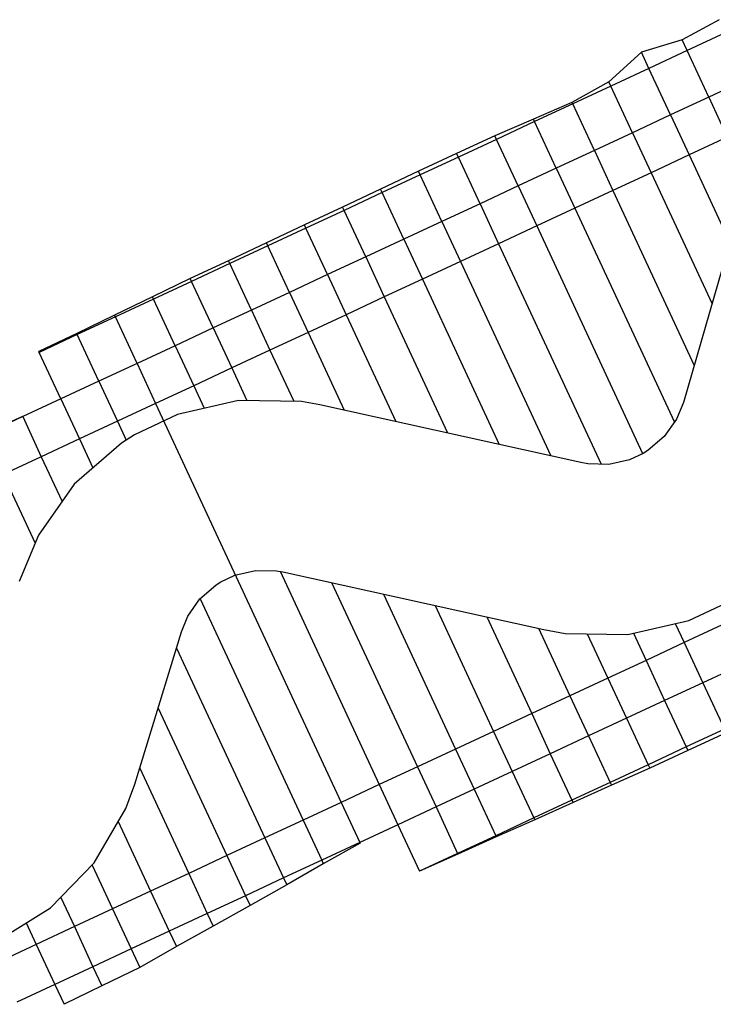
# Model space of a CAD drawing. Header units: metres. Extents: x 1075205 to 1080173, y 1572534 to 1573545.
# Tile 15 of 16: x 1079552 to 1079882, y 1572945 to 1573413. Entities that reach past the tile are written whole.
import ezdxf

# ---------------------------------------------------------------- set-up
doc = ezdxf.new("R2010")
doc.units = ezdxf.units.M
doc.header["$MEASUREMENT"] = 0
doc.layers.add('DaylightGeneral', color=161, linetype='Continuous')
doc.layers.add('Secc_valle', color=7, linetype='Continuous')

msp = doc.modelspace()

# ---------------------------------------------------------------- linework, layer by layer
for points in [[(1079886.39, 1573294.97), (1079867.83, 1573230.81), (1079864.53, 1573222.92), (1079858.68, 1573214.7), (1079851.05, 1573208.14), (1079848.92, 1573206.82), (1079842.08, 1573203.63), (1079832.31, 1573201.43), (1079822.33, 1573201.66), (1079818.96, 1573202.31), (1079694.77, 1573229.78), (1079685.99, 1573231.34), (1079656.08, 1573231.86), (1079626.99, 1573225.11), (1079606.66, 1573215.49), (1079600.44, 1573211.55), (1079577.97, 1573192.03), (1079560.87, 1573167.72), (1079551.68, 1573145.67)], [(1079541.23, 1572974.83), (1079566.62, 1572990.52), (1079587.48, 1573011.93), (1079602.52, 1573037.81), (1079606.77, 1573049.34), (1079629.01, 1573121.73), (1079632.03, 1573129.19), (1079637.74, 1573137.43), (1079645.31, 1573144.05), (1079647.41, 1573145.39), (1079654.27, 1573148.66), (1079664.11, 1573150.97), (1079674.24, 1573150.84), (1079677.21, 1573150.34), (1079801.42, 1573122.91), (1079811.48, 1573121.08), (1079841.25, 1573120.55), (1079870.33, 1573127.2), (1079890.66, 1573136.72)]]:
    msp.add_lwpolyline(points)
at = {"layer": 'DaylightGeneral', "color": 161}
for p, q in [((1079884.71, 1573412.83, 71), (1079867.13, 1573403.19, 70)), ((1079887.63, 1573406.55, 73.31), (1079869.5, 1573398.11, 72.8)), ((1079887.63, 1573406.55, 73.31), (1079869.5, 1573398.11, 72.8)), ((1079867.13, 1573403.19, 70), (1079847.77, 1573397.4, 70.43)), ((1079869.5, 1573398.11, 72.8), (1079867.13, 1573403.19, 70)), ((1079869.5, 1573398.11, 72.8), (1079867.13, 1573403.19, 70)), ((1079851.37, 1573389.67, 73.27), (1079847.77, 1573397.4, 70.43)), ((1079869.5, 1573398.11, 72.8), (1079851.37, 1573389.67, 73.27)), ((1079869.5, 1573398.11, 72.8), (1079851.37, 1573389.67, 73.27)), ((1079879.79, 1573375.99, 73.29), (1079869.5, 1573398.11, 72.8)), ((1079879.79, 1573375.99, 73.29), (1079869.5, 1573398.11, 72.8)), ((1079861.66, 1573367.55, 73.27), (1079851.37, 1573389.67, 73.27)), ((1079897.93, 1573384.43, 73.31), (1079879.79, 1573375.99, 73.29)), ((1079879.79, 1573375.99, 73.29), (1079861.66, 1573367.55, 73.27))]:
    msp.add_line(p, q, dxfattribs=at)
at = {"layer": 'DaylightGeneral', "color": 161, "extrusion": (-0.134423, 0.286237, 0.948683)}
for p, q in [((1079847.77, 1573397.4, 70.43), (1079832.25, 1573383.34, 72.47)), ((1079851.37, 1573389.67, 73.27), (1079847.77, 1573397.4, 70.43)), ((1079851.37, 1573389.67, 73.27), (1079833.23, 1573381.23, 73.24)), ((1079832.25, 1573383.34, 72.47), (1079814.76, 1573373.52, 72.96)), ((1079833.23, 1573381.23, 73.24), (1079832.25, 1573383.34, 72.47)), ((1079833.23, 1573381.23, 73.24), (1079832.25, 1573383.34, 72.47)), ((1079833.23, 1573381.23, 73.24), (1079815.1, 1573372.8, 73.22)), ((1079814.76, 1573373.52, 72.96), (1079796.41, 1573365.56, 72.76)), ((1079815.1, 1573372.8, 73.22), (1079796.97, 1573364.36, 73.2)), ((1079815.1, 1573372.8, 73.22), (1079814.76, 1573373.52, 72.96)), ((1079815.1, 1573372.8, 73.22), (1079814.76, 1573373.52, 72.96)), ((1079796.41, 1573365.56, 72.76), (1079778.05, 1573357.6, 72.56)), ((1079796.97, 1573364.36, 73.2), (1079778.84, 1573355.92, 73.17)), ((1079796.97, 1573364.36, 73.2), (1079796.41, 1573365.56, 72.76)), ((1079796.97, 1573364.36, 73.2), (1079796.41, 1573365.56, 72.76)), ((1079778.05, 1573357.6, 72.56), (1079759.88, 1573349.25, 72.5)), ((1079778.84, 1573355.92, 73.17), (1079760.7, 1573347.48, 73.15)), ((1079778.84, 1573355.92, 73.17), (1079778.05, 1573357.6, 72.56)), ((1079778.84, 1573355.92, 73.17), (1079778.05, 1573357.6, 72.56)), ((1079759.88, 1573349.25, 72.5), (1079741.78, 1573340.75, 72.5)), ((1079760.7, 1573347.48, 73.15), (1079742.57, 1573339.04, 73.13)), ((1079760.7, 1573347.48, 73.15), (1079759.88, 1573349.25, 72.5)), ((1079760.7, 1573347.48, 73.15), (1079759.88, 1573349.25, 72.5)), ((1079741.78, 1573340.75, 72.5), (1079723.67, 1573332.25, 72.5)), ((1079742.57, 1573339.04, 73.13), (1079724.44, 1573330.6, 73.1)), ((1079742.57, 1573339.04, 73.13), (1079741.78, 1573340.75, 72.5)), ((1079742.57, 1573339.04, 73.13), (1079741.78, 1573340.75, 72.5)), ((1079723.67, 1573332.25, 72.5), (1079705.57, 1573323.75, 72.5)), ((1079724.44, 1573330.6, 73.1), (1079723.67, 1573332.25, 72.5)), ((1079724.44, 1573330.6, 73.1), (1079723.67, 1573332.25, 72.5)), ((1079724.44, 1573330.6, 73.1), (1079706.31, 1573322.17, 73.08)), ((1079705.57, 1573323.75, 72.5), (1079687.47, 1573315.24, 72.5)), ((1079706.31, 1573322.17, 73.08), (1079705.57, 1573323.75, 72.5)), ((1079706.31, 1573322.17, 73.08), (1079705.57, 1573323.75, 72.5)), ((1079706.31, 1573322.17, 73.08), (1079688.17, 1573313.73, 73.06)), ((1079687.47, 1573315.24, 72.5), (1079669.36, 1573306.74, 72.5)), ((1079688.17, 1573313.73, 73.06), (1079670.04, 1573305.29, 73.03)), ((1079688.17, 1573313.73, 73.06), (1079687.47, 1573315.24, 72.5)), ((1079688.17, 1573313.73, 73.06), (1079687.47, 1573315.24, 72.5)), ((1079669.36, 1573306.74, 72.5), (1079651.26, 1573298.24, 72.5)), ((1079670.04, 1573305.29, 73.03), (1079651.91, 1573296.85, 73.01)), ((1079670.04, 1573305.29, 73.03), (1079669.36, 1573306.74, 72.5)), ((1079670.04, 1573305.29, 73.03), (1079669.36, 1573306.74, 72.5)), ((1079651.26, 1573298.24, 72.5), (1079633.15, 1573289.75, 72.5)), ((1079651.91, 1573296.85, 73.01), (1079633.77, 1573288.41, 72.99)), ((1079651.91, 1573296.85, 73.01), (1079651.26, 1573298.24, 72.5)), ((1079651.91, 1573296.85, 73.01), (1079651.26, 1573298.24, 72.5)), ((1079633.15, 1573289.75, 72.5), (1079615.14, 1573281.05, 72.57)), ((1079633.77, 1573288.41, 72.99), (1079633.15, 1573289.75, 72.5)), ((1079633.77, 1573288.41, 72.99), (1079633.15, 1573289.75, 72.5)), ((1079633.77, 1573288.41, 72.99), (1079615.64, 1573279.97, 72.96)), ((1079615.14, 1573281.05, 72.57), (1079597.13, 1573272.34, 72.65)), ((1079615.64, 1573279.97, 72.96), (1079615.14, 1573281.05, 72.57)), ((1079615.64, 1573279.97, 72.96), (1079615.14, 1573281.05, 72.57)), ((1079615.64, 1573279.97, 72.96), (1079597.51, 1573271.53, 72.94)), ((1079597.13, 1573272.34, 72.65), (1079579.1, 1573263.7, 72.7)), ((1079597.51, 1573271.53, 72.94), (1079579.38, 1573263.1, 72.92)), ((1079597.51, 1573271.53, 72.94), (1079597.13, 1573272.34, 72.65)), ((1079597.51, 1573271.53, 72.94), (1079597.13, 1573272.34, 72.65)), ((1079579.1, 1573263.7, 72.7), (1079561.03, 1573255.13, 72.72)), ((1079579.38, 1573263.1, 72.92), (1079561.24, 1573254.66, 72.9)), ((1079579.38, 1573263.1, 72.92), (1079579.1, 1573263.7, 72.7)), ((1079579.38, 1573263.1, 72.92), (1079579.1, 1573263.7, 72.7)), ((1079561.24, 1573254.66, 72.9), (1079561.03, 1573255.13, 72.72))]:
    msp.add_line(p, q, dxfattribs=at)
at = {"layer": 'DaylightGeneral', "color": 161, "extrusion": (-0.001055, -0.000490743, 0.999999)}
for p, q in [((1079851.37, 1573389.67, 73.27), (1079833.23, 1573381.23, 73.24)), ((1079861.66, 1573367.55, 73.27), (1079851.37, 1573389.67, 73.27)), ((1079833.23, 1573381.23, 73.24), (1079815.1, 1573372.8, 73.22)), ((1079843.53, 1573359.11, 73.24), (1079833.23, 1573381.23, 73.24)), ((1079843.53, 1573359.11, 73.24), (1079833.23, 1573381.23, 73.24)), ((1079815.1, 1573372.8, 73.22), (1079796.97, 1573364.36, 73.2)), ((1079825.4, 1573350.67, 73.22), (1079815.1, 1573372.8, 73.22)), ((1079825.4, 1573350.67, 73.22), (1079815.1, 1573372.8, 73.22)), ((1079796.97, 1573364.36, 73.2), (1079778.84, 1573355.92, 73.17)), ((1079807.26, 1573342.24, 73.2), (1079796.97, 1573364.36, 73.2)), ((1079807.26, 1573342.24, 73.2), (1079796.97, 1573364.36, 73.2)), ((1079861.66, 1573367.55, 73.27), (1079843.53, 1573359.11, 73.24)), ((1079778.84, 1573355.92, 73.17), (1079760.7, 1573347.48, 73.15)), ((1079789.13, 1573333.8, 73.17), (1079778.84, 1573355.92, 73.17)), ((1079789.13, 1573333.8, 73.17), (1079778.84, 1573355.92, 73.17)), ((1079843.53, 1573359.11, 73.24), (1079825.4, 1573350.67, 73.22)), ((1079825.4, 1573350.67, 73.22), (1079807.26, 1573342.24, 73.2)), ((1079760.7, 1573347.48, 73.15), (1079742.57, 1573339.04, 73.13)), ((1079771, 1573325.36, 73.15), (1079760.7, 1573347.48, 73.15)), ((1079771, 1573325.36, 73.15), (1079760.7, 1573347.48, 73.15)), ((1079807.26, 1573342.24, 73.2), (1079789.13, 1573333.8, 73.17)), ((1079742.57, 1573339.04, 73.13), (1079724.44, 1573330.6, 73.1)), ((1079752.87, 1573316.92, 73.13), (1079742.57, 1573339.04, 73.13)), ((1079752.87, 1573316.92, 73.13), (1079742.57, 1573339.04, 73.13)), ((1079789.13, 1573333.8, 73.17), (1079771, 1573325.36, 73.15)), ((1079724.44, 1573330.6, 73.1), (1079706.31, 1573322.17, 73.08)), ((1079734.73, 1573308.48, 73.1), (1079724.44, 1573330.6, 73.1)), ((1079734.73, 1573308.48, 73.1), (1079724.44, 1573330.6, 73.1)), ((1079771, 1573325.36, 73.15), (1079752.87, 1573316.92, 73.13)), ((1079706.31, 1573322.17, 73.08), (1079688.17, 1573313.73, 73.06)), ((1079716.6, 1573300.04, 73.08), (1079706.31, 1573322.17, 73.08)), ((1079716.6, 1573300.04, 73.08), (1079706.31, 1573322.17, 73.08)), ((1079688.17, 1573313.73, 73.06), (1079670.04, 1573305.29, 73.03)), ((1079698.47, 1573291.61, 73.06), (1079688.17, 1573313.73, 73.06)), ((1079698.47, 1573291.61, 73.06), (1079688.17, 1573313.73, 73.06)), ((1079752.87, 1573316.92, 73.13), (1079734.73, 1573308.48, 73.1)), ((1079734.73, 1573308.48, 73.1), (1079716.6, 1573300.04, 73.08)), ((1079670.04, 1573305.29, 73.03), (1079651.91, 1573296.85, 73.01)), ((1079680.33, 1573283.17, 73.03), (1079670.04, 1573305.29, 73.03)), ((1079680.33, 1573283.17, 73.03), (1079670.04, 1573305.29, 73.03)), ((1079716.6, 1573300.04, 73.08), (1079698.47, 1573291.61, 73.06)), ((1079651.91, 1573296.85, 73.01), (1079633.77, 1573288.41, 72.99)), ((1079662.2, 1573274.73, 73.01), (1079651.91, 1573296.85, 73.01)), ((1079662.2, 1573274.73, 73.01), (1079651.91, 1573296.85, 73.01)), ((1079698.47, 1573291.61, 73.06), (1079680.33, 1573283.17, 73.03)), ((1079633.77, 1573288.41, 72.99), (1079615.64, 1573279.97, 72.96)), ((1079644.07, 1573266.29, 72.99), (1079633.77, 1573288.41, 72.99)), ((1079644.07, 1573266.29, 72.99), (1079633.77, 1573288.41, 72.99)), ((1079680.33, 1573283.17, 73.03), (1079662.2, 1573274.73, 73.01)), ((1079615.64, 1573279.97, 72.96), (1079597.51, 1573271.53, 72.94)), ((1079625.94, 1573257.85, 72.96), (1079615.64, 1573279.97, 72.96)), ((1079625.94, 1573257.85, 72.96), (1079615.64, 1573279.97, 72.96)), ((1079597.51, 1573271.53, 72.94), (1079579.38, 1573263.1, 72.92)), ((1079607.8, 1573249.41, 72.94), (1079597.51, 1573271.53, 72.94)), ((1079607.8, 1573249.41, 72.94), (1079597.51, 1573271.53, 72.94)), ((1079662.2, 1573274.73, 73.01), (1079644.07, 1573266.29, 72.99)), ((1079644.07, 1573266.29, 72.99), (1079625.94, 1573257.85, 72.96)), ((1079579.38, 1573263.1, 72.92), (1079561.24, 1573254.66, 72.9)), ((1079589.67, 1573240.97, 72.92), (1079579.38, 1573263.1, 72.92)), ((1079589.67, 1573240.97, 72.92), (1079579.38, 1573263.1, 72.92)), ((1079625.94, 1573257.85, 72.96), (1079607.8, 1573249.41, 72.94)), ((1079571.54, 1573232.54, 72.9), (1079561.24, 1573254.66, 72.9)), ((1079607.8, 1573249.41, 72.94), (1079589.67, 1573240.97, 72.92)), ((1079589.67, 1573240.97, 72.92), (1079571.54, 1573232.54, 72.9))]:
    msp.add_line(p, q, dxfattribs=at)
at = {"layer": 'DaylightGeneral', "color": 161, "extrusion": (-0.029009, 0.065084, -0.997458)}
for p, q in [((1079553.37, 1573224.19, 72.88), (1079535.09, 1573216.06, 72.88)), ((1079553.41, 1573224.1, 72.87), (1079535.27, 1573215.66, 72.85)), ((1079553.41, 1573224.1, 72.87), (1079553.37, 1573224.19, 72.88))]:
    msp.add_line(p, q, dxfattribs=at)
at = {"layer": 'DaylightGeneral', "color": 161, "extrusion": (0.001055, 0.000490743, -0.999999)}
for p, q in [((1079895.12, 1573106.05, 73.17), (1079876.98, 1573097.61, 73.15)), ((1079876.98, 1573097.61, 73.15), (1079858.85, 1573089.17, 73.13)), ((1079876.98, 1573097.61, 73.15), (1079887.28, 1573075.49, 73.15)), ((1079876.98, 1573097.61, 73.15), (1079887.28, 1573075.49, 73.15)), ((1079858.85, 1573089.17, 73.13), (1079840.72, 1573080.74, 73.1)), ((1079858.85, 1573089.17, 73.13), (1079869.15, 1573067.05, 73.13)), ((1079858.85, 1573089.17, 73.13), (1079869.15, 1573067.05, 73.13)), ((1079840.72, 1573080.74, 73.1), (1079822.59, 1573072.3, 73.08)), ((1079840.72, 1573080.74, 73.1), (1079851.01, 1573058.61, 73.1)), ((1079840.72, 1573080.74, 73.1), (1079851.01, 1573058.61, 73.1)), ((1079887.28, 1573075.49, 73.15), (1079869.15, 1573067.05, 73.13)), ((1079822.59, 1573072.3, 73.08), (1079804.45, 1573063.86, 73.06)), ((1079822.59, 1573072.3, 73.08), (1079832.88, 1573050.18, 73.08)), ((1079822.59, 1573072.3, 73.08), (1079832.88, 1573050.18, 73.08)), ((1079869.15, 1573067.05, 73.13), (1079851.01, 1573058.61, 73.1)), ((1079804.45, 1573063.86, 73.06), (1079786.32, 1573055.42, 73.03)), ((1079804.45, 1573063.86, 73.06), (1079814.75, 1573041.74, 73.06)), ((1079804.45, 1573063.86, 73.06), (1079814.75, 1573041.74, 73.06)), ((1079786.32, 1573055.42, 73.03), (1079768.19, 1573046.98, 73.01)), ((1079786.32, 1573055.42, 73.03), (1079796.62, 1573033.3, 73.03)), ((1079786.32, 1573055.42, 73.03), (1079796.62, 1573033.3, 73.03)), ((1079851.01, 1573058.61, 73.1), (1079832.88, 1573050.18, 73.08)), ((1079768.19, 1573046.98, 73.01), (1079750.06, 1573038.54, 72.99)), ((1079768.19, 1573046.98, 73.01), (1079778.48, 1573024.86, 73.01)), ((1079768.19, 1573046.98, 73.01), (1079778.48, 1573024.86, 73.01)), ((1079832.88, 1573050.18, 73.08), (1079814.75, 1573041.74, 73.06)), ((1079814.75, 1573041.74, 73.06), (1079796.62, 1573033.3, 73.03)), ((1079750.06, 1573038.54, 72.99), (1079731.92, 1573030.11, 72.96)), ((1079750.06, 1573038.54, 72.99), (1079760.35, 1573016.42, 72.99)), ((1079750.06, 1573038.54, 72.99), (1079760.35, 1573016.42, 72.99)), ((1079796.62, 1573033.3, 73.03), (1079778.48, 1573024.86, 73.01)), ((1079731.92, 1573030.11, 72.96), (1079742.22, 1573007.98, 72.96)), ((1079778.48, 1573024.86, 73.01), (1079760.35, 1573016.42, 72.99)), ((1079760.35, 1573016.42, 72.99), (1079742.22, 1573007.98, 72.96))]:
    msp.add_line(p, q, dxfattribs=at)
at = {"layer": 'DaylightGeneral', "color": 161, "extrusion": (0.132422, -0.287168, 0.948683)}
for p, q in [((1079887.28, 1573075.49, 73.15), (1079869.15, 1573067.05, 73.13)), ((1079888.1, 1573073.72, 72.5), (1079869.94, 1573065.34, 72.5)), ((1079869.15, 1573067.05, 73.13), (1079851.01, 1573058.61, 73.1)), ((1079869.94, 1573065.34, 72.5), (1079851.75, 1573057.03, 72.52)), ((1079869.15, 1573067.05, 73.13), (1079869.94, 1573065.34, 72.5)), ((1079869.15, 1573067.05, 73.13), (1079869.94, 1573065.34, 72.5)), ((1079851.01, 1573058.61, 73.1), (1079832.88, 1573050.18, 73.08)), ((1079851.75, 1573057.03, 72.52), (1079833.49, 1573048.86, 72.6)), ((1079851.01, 1573058.61, 73.1), (1079851.75, 1573057.03, 72.52)), ((1079851.01, 1573058.61, 73.1), (1079851.75, 1573057.03, 72.52)), ((1079832.88, 1573050.18, 73.08), (1079814.75, 1573041.74, 73.06)), ((1079833.49, 1573048.86, 72.6), (1079815.25, 1573040.65, 72.66)), ((1079832.88, 1573050.18, 73.08), (1079833.49, 1573048.86, 72.6)), ((1079832.88, 1573050.18, 73.08), (1079833.49, 1573048.86, 72.6)), ((1079814.75, 1573041.74, 73.06), (1079796.62, 1573033.3, 73.03)), ((1079814.75, 1573041.74, 73.06), (1079815.25, 1573040.65, 72.66)), ((1079814.75, 1573041.74, 73.06), (1079815.25, 1573040.65, 72.66)), ((1079815.25, 1573040.65, 72.66), (1079797.02, 1573032.44, 72.72)), ((1079796.62, 1573033.3, 73.03), (1079778.48, 1573024.86, 73.01)), ((1079797.02, 1573032.44, 72.72), (1079778.75, 1573024.28, 72.8)), ((1079796.62, 1573033.3, 73.03), (1079797.02, 1573032.44, 72.72)), ((1079796.62, 1573033.3, 73.03), (1079797.02, 1573032.44, 72.72)), ((1079778.48, 1573024.86, 73.01), (1079760.35, 1573016.42, 72.99)), ((1079778.75, 1573024.28, 72.8), (1079760.49, 1573016.12, 72.88)), ((1079778.48, 1573024.86, 73.01), (1079778.75, 1573024.28, 72.8)), ((1079778.48, 1573024.86, 73.01), (1079778.75, 1573024.28, 72.8)), ((1079760.35, 1573016.42, 72.99), (1079742.22, 1573007.98, 72.96)), ((1079760.49, 1573016.12, 72.88), (1079742.23, 1573007.96, 72.96)), ((1079760.35, 1573016.42, 72.99), (1079760.49, 1573016.12, 72.88)), ((1079760.35, 1573016.42, 72.99), (1079760.49, 1573016.12, 72.88)), ((1079742.22, 1573007.98, 72.96), (1079742.23, 1573007.96, 72.96))]:
    msp.add_line(p, q, dxfattribs=at)
at = {"layer": 'DaylightGeneral', "color": 161, "extrusion": (-0.031112, 0.064105, 0.997458)}
for p, q in [((1079713.79, 1573021.67, 72.94), (1079695.66, 1573013.23, 72.92)), ((1079713.92, 1573021.39, 72.96), (1079696.43, 1573011.57, 73.05)), ((1079713.79, 1573021.67, 72.94), (1079713.92, 1573021.39, 72.96)), ((1079695.66, 1573013.23, 72.92), (1079677.53, 1573004.79, 72.9)), ((1079695.66, 1573013.23, 72.92), (1079696.43, 1573011.57, 73.05)), ((1079695.66, 1573013.23, 72.92), (1079696.43, 1573011.57, 73.05)), ((1079696.43, 1573011.57, 73.05), (1079679.04, 1573001.54, 73.15)), ((1079677.53, 1573004.79, 72.9), (1079659.39, 1572996.35, 72.87)), ((1079677.53, 1573004.79, 72.9), (1079679.04, 1573001.54, 73.15)), ((1079677.53, 1573004.79, 72.9), (1079679.04, 1573001.54, 73.15)), ((1079679.04, 1573001.54, 73.15), (1079661.57, 1572991.68, 73.24)), ((1079659.39, 1572996.35, 72.87), (1079641.26, 1572987.91, 72.85)), ((1079659.39, 1572996.35, 72.87), (1079661.57, 1572991.68, 73.24)), ((1079659.39, 1572996.35, 72.87), (1079661.57, 1572991.68, 73.24)), ((1079661.57, 1572991.68, 73.24), (1079644.05, 1572981.92, 73.32)), ((1079641.26, 1572987.91, 72.85), (1079623.13, 1572979.47, 72.83)), ((1079641.26, 1572987.91, 72.85), (1079644.05, 1572981.92, 73.32)), ((1079641.26, 1572987.91, 72.85), (1079644.05, 1572981.92, 73.32)), ((1079644.05, 1572981.92, 73.32), (1079626.54, 1572972.15, 73.4)), ((1079623.13, 1572979.47, 72.83), (1079604.99, 1572971.04, 72.8)), ((1079623.13, 1572979.47, 72.83), (1079626.54, 1572972.15, 73.4)), ((1079623.13, 1572979.47, 72.83), (1079626.54, 1572972.15, 73.4)), ((1079626.54, 1572972.15, 73.4), (1079609.07, 1572962.28, 73.49)), ((1079604.99, 1572971.04, 72.8), (1079586.86, 1572962.6, 72.78)), ((1079604.99, 1572971.04, 72.8), (1079609.07, 1572962.28, 73.49)), ((1079604.99, 1572971.04, 72.8), (1079609.07, 1572962.28, 73.49)), ((1079586.86, 1572962.6, 72.78), (1079568.73, 1572954.16, 72.76)), ((1079586.86, 1572962.6, 72.78), (1079591.12, 1572953.44, 73.5)), ((1079586.86, 1572962.6, 72.78), (1079591.12, 1572953.44, 73.5)), ((1079609.07, 1572962.28, 73.49), (1079591.12, 1572953.44, 73.5)), ((1079568.73, 1572954.16, 72.76), (1079573.13, 1572944.71, 73.5)), ((1079591.12, 1572953.44, 73.5), (1079573.13, 1572944.71, 73.5))]:
    msp.add_line(p, q, dxfattribs=at)
at = {"layer": 'Secc_valle', "extrusion": (0.029009, -0.065084, 0.997458)}
for p, q in [((1079897.93, 1573384.43, 73.31), (1079879.79, 1573375.99, 73.29)), ((1079879.79, 1573375.99, 73.29), (1079861.66, 1573367.55, 73.27)), ((1079879.79, 1573375.99, 73.29), (1079888.65, 1573356.95, 71.79)), ((1079879.79, 1573375.99, 73.29), (1079888.65, 1573356.95, 71.79)), ((1079861.66, 1573367.55, 73.27), (1079843.53, 1573359.11, 73.24)), ((1079861.66, 1573367.55, 73.27), (1079870.52, 1573348.51, 71.77)), ((1079861.66, 1573367.55, 73.27), (1079870.52, 1573348.51, 71.77)), ((1079843.53, 1573359.11, 73.24), (1079825.4, 1573350.67, 73.22)), ((1079843.53, 1573359.11, 73.24), (1079852.39, 1573340.07, 71.74)), ((1079843.53, 1573359.11, 73.24), (1079852.39, 1573340.07, 71.74)), ((1079888.65, 1573356.95, 71.79), (1079870.52, 1573348.51, 71.77)), ((1079825.4, 1573350.67, 73.22), (1079807.26, 1573342.24, 73.2)), ((1079825.4, 1573350.67, 73.22), (1079834.26, 1573331.63, 71.72)), ((1079825.4, 1573350.67, 73.22), (1079834.26, 1573331.63, 71.72)), ((1079870.52, 1573348.51, 71.77), (1079852.39, 1573340.07, 71.74)), ((1079807.26, 1573342.24, 73.2), (1079789.13, 1573333.8, 73.17)), ((1079807.26, 1573342.24, 73.2), (1079816.12, 1573323.2, 71.7)), ((1079807.26, 1573342.24, 73.2), (1079816.12, 1573323.2, 71.7)), ((1079852.39, 1573340.07, 71.74), (1079834.26, 1573331.63, 71.72)), ((1079789.13, 1573333.8, 73.17), (1079771, 1573325.36, 73.15)), ((1079789.13, 1573333.8, 73.17), (1079797.99, 1573314.76, 71.67)), ((1079789.13, 1573333.8, 73.17), (1079797.99, 1573314.76, 71.67)), ((1079834.26, 1573331.63, 71.72), (1079816.12, 1573323.2, 71.7)), ((1079771, 1573325.36, 73.15), (1079752.87, 1573316.92, 73.13)), ((1079771, 1573325.36, 73.15), (1079779.86, 1573306.32, 71.65)), ((1079771, 1573325.36, 73.15), (1079779.86, 1573306.32, 71.65)), ((1079816.12, 1573323.2, 71.7), (1079797.99, 1573314.76, 71.67)), ((1079752.87, 1573316.92, 73.13), (1079734.73, 1573308.48, 73.1)), ((1079752.87, 1573316.92, 73.13), (1079761.73, 1573297.88, 71.63)), ((1079752.87, 1573316.92, 73.13), (1079761.73, 1573297.88, 71.63)), ((1079797.99, 1573314.76, 71.67), (1079779.86, 1573306.32, 71.65)), ((1079734.73, 1573308.48, 73.1), (1079716.6, 1573300.04, 73.08)), ((1079734.73, 1573308.48, 73.1), (1079743.59, 1573289.44, 71.6)), ((1079734.73, 1573308.48, 73.1), (1079743.59, 1573289.44, 71.6)), ((1079779.86, 1573306.32, 71.65), (1079761.73, 1573297.88, 71.63)), ((1079716.6, 1573300.04, 73.08), (1079698.47, 1573291.61, 73.06)), ((1079716.6, 1573300.04, 73.08), (1079725.46, 1573281, 71.58)), ((1079716.6, 1573300.04, 73.08), (1079725.46, 1573281, 71.58)), ((1079761.73, 1573297.88, 71.63), (1079743.59, 1573289.44, 71.6)), ((1079698.47, 1573291.61, 73.06), (1079680.33, 1573283.17, 73.03)), ((1079698.47, 1573291.61, 73.06), (1079707.33, 1573272.57, 71.56)), ((1079698.47, 1573291.61, 73.06), (1079707.33, 1573272.57, 71.56)), ((1079743.59, 1573289.44, 71.6), (1079725.46, 1573281, 71.58)), ((1079680.33, 1573283.17, 73.03), (1079662.2, 1573274.73, 73.01)), ((1079680.33, 1573283.17, 73.03), (1079689.2, 1573264.13, 71.53)), ((1079680.33, 1573283.17, 73.03), (1079689.2, 1573264.13, 71.53)), ((1079725.46, 1573281, 71.58), (1079707.33, 1573272.57, 71.56)), ((1079662.2, 1573274.73, 73.01), (1079644.07, 1573266.29, 72.99)), ((1079662.2, 1573274.73, 73.01), (1079671.06, 1573255.69, 71.51)), ((1079662.2, 1573274.73, 73.01), (1079671.06, 1573255.69, 71.51)), ((1079707.33, 1573272.57, 71.56), (1079689.2, 1573264.13, 71.53)), ((1079644.07, 1573266.29, 72.99), (1079625.94, 1573257.85, 72.96)), ((1079644.07, 1573266.29, 72.99), (1079652.93, 1573247.25, 71.49)), ((1079644.07, 1573266.29, 72.99), (1079652.93, 1573247.25, 71.49)), ((1079689.2, 1573264.13, 71.53), (1079671.06, 1573255.69, 71.51)), ((1079625.94, 1573257.85, 72.96), (1079607.8, 1573249.41, 72.94)), ((1079625.94, 1573257.85, 72.96), (1079634.8, 1573238.81, 71.46)), ((1079625.94, 1573257.85, 72.96), (1079634.8, 1573238.81, 71.46)), ((1079671.06, 1573255.69, 71.51), (1079652.93, 1573247.25, 71.49)), ((1079607.8, 1573249.41, 72.94), (1079589.67, 1573240.97, 72.92)), ((1079607.8, 1573249.41, 72.94), (1079616.66, 1573230.37, 71.44)), ((1079607.8, 1573249.41, 72.94), (1079616.66, 1573230.37, 71.44)), ((1079652.93, 1573247.25, 71.49), (1079634.8, 1573238.81, 71.46)), ((1079589.67, 1573240.97, 72.92), (1079571.54, 1573232.54, 72.9)), ((1079589.67, 1573240.97, 72.92), (1079598.53, 1573221.94, 71.42)), ((1079589.67, 1573240.97, 72.92), (1079598.53, 1573221.94, 71.42)), ((1079634.8, 1573238.81, 71.46), (1079616.66, 1573230.37, 71.44)), ((1079571.54, 1573232.54, 72.9), (1079553.41, 1573224.1, 72.87)), ((1079571.54, 1573232.54, 72.9), (1079580.4, 1573213.5, 71.4)), ((1079571.54, 1573232.54, 72.9), (1079580.4, 1573213.5, 71.4)), ((1079616.66, 1573230.37, 71.44), (1079598.53, 1573221.94, 71.42)), ((1079553.41, 1573224.1, 72.87), (1079535.27, 1573215.66, 72.85)), ((1079553.41, 1573224.1, 72.87), (1079562.27, 1573205.06, 71.37)), ((1079553.41, 1573224.1, 72.87), (1079562.27, 1573205.06, 71.37)), ((1079598.53, 1573221.94, 71.42), (1079580.4, 1573213.5, 71.4)), ((1079580.4, 1573213.5, 71.4), (1079562.27, 1573205.06, 71.37)), ((1079562.27, 1573205.06, 71.37), (1079544.13, 1573196.62, 71.35))]:
    msp.add_line(p, q, dxfattribs=at)
at = {"layer": 'Secc_valle', "extrusion": (-0.001055, -0.000490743, 0.999999)}
for p, q in [((1079888.65, 1573356.95, 71.79), (1079870.52, 1573348.51, 71.77)), ((1079870.52, 1573348.51, 71.77), (1079852.39, 1573340.07, 71.74)), ((1079870.52, 1573348.51, 71.77), (1079890.54, 1573305.5, 71.77)), ((1079870.52, 1573348.51, 71.77), (1079890.54, 1573305.5, 71.77)), ((1079852.39, 1573340.07, 71.74), (1079834.26, 1573331.63, 71.72)), ((1079852.39, 1573340.07, 71.74), (1079881.4, 1573277.73, 71.74)), ((1079852.39, 1573340.07, 71.74), (1079881.4, 1573277.73, 71.74)), ((1079834.26, 1573331.63, 71.72), (1079816.12, 1573323.2, 71.7)), ((1079834.26, 1573331.63, 71.72), (1079872.95, 1573248.49, 71.72)), ((1079834.26, 1573331.63, 71.72), (1079872.95, 1573248.49, 71.72)), ((1079816.12, 1573323.2, 71.7), (1079797.99, 1573314.76, 71.67)), ((1079816.12, 1573323.2, 71.7), (1079863.48, 1573221.44, 71.7)), ((1079816.12, 1573323.2, 71.7), (1079863.48, 1573221.44, 71.7)), ((1079797.99, 1573314.76, 71.67), (1079779.86, 1573306.32, 71.65)), ((1079797.99, 1573314.76, 71.67), (1079848.35, 1573206.55, 71.67)), ((1079797.99, 1573314.76, 71.67), (1079848.35, 1573206.55, 71.67)), ((1079779.86, 1573306.32, 71.65), (1079761.73, 1573297.88, 71.63)), ((1079779.86, 1573306.32, 71.65), (1079828.63, 1573201.52, 71.65)), ((1079779.86, 1573306.32, 71.65), (1079828.63, 1573201.52, 71.65)), ((1079761.73, 1573297.88, 71.63), (1079743.59, 1573289.44, 71.6)), ((1079761.73, 1573297.88, 71.63), (1079804.74, 1573205.45, 71.63)), ((1079761.73, 1573297.88, 71.63), (1079804.74, 1573205.45, 71.63)), ((1079743.59, 1573289.44, 71.6), (1079725.46, 1573281, 71.58)), ((1079743.59, 1573289.44, 71.6), (1079780.15, 1573210.89, 71.6)), ((1079743.59, 1573289.44, 71.6), (1079780.15, 1573210.89, 71.6)), ((1079725.46, 1573281, 71.58), (1079707.33, 1573272.57, 71.56)), ((1079725.46, 1573281, 71.58), (1079755.56, 1573216.33, 71.58)), ((1079725.46, 1573281, 71.58), (1079755.56, 1573216.33, 71.58)), ((1079707.33, 1573272.57, 71.56), (1079689.2, 1573264.13, 71.53)), ((1079707.33, 1573272.57, 71.56), (1079730.97, 1573221.77, 71.56)), ((1079707.33, 1573272.57, 71.56), (1079730.97, 1573221.77, 71.56)), ((1079689.2, 1573264.13, 71.53), (1079671.06, 1573255.69, 71.51)), ((1079689.2, 1573264.13, 71.53), (1079706.38, 1573227.21, 71.53)), ((1079689.2, 1573264.13, 71.53), (1079706.38, 1573227.21, 71.53)), ((1079671.06, 1573255.69, 71.51), (1079652.93, 1573247.25, 71.49)), ((1079671.06, 1573255.69, 71.51), (1079682.36, 1573231.41, 71.51)), ((1079671.06, 1573255.69, 71.51), (1079682.36, 1573231.41, 71.51)), ((1079652.93, 1573247.25, 71.49), (1079634.8, 1573238.81, 71.46)), ((1079652.93, 1573247.25, 71.49), (1079660.12, 1573231.79, 71.49)), ((1079652.93, 1573247.25, 71.49), (1079660.12, 1573231.79, 71.49)), ((1079634.8, 1573238.81, 71.46), (1079616.66, 1573230.37, 71.44)), ((1079634.8, 1573238.81, 71.46), (1079639.79, 1573228.08, 71.46)), ((1079634.8, 1573238.81, 71.46), (1079639.79, 1573228.08, 71.46)), ((1079616.66, 1573230.37, 71.44), (1079598.53, 1573221.94, 71.42)), ((1079616.66, 1573230.37, 71.44), (1079704.93, 1573040.71, 71.44)), ((1079616.66, 1573230.37, 71.44), (1079704.93, 1573040.71, 71.44)), ((1079598.53, 1573221.94, 71.42), (1079580.4, 1573213.5, 71.4)), ((1079598.53, 1573221.94, 71.42), (1079602.7, 1573212.98, 71.42)), ((1079598.53, 1573221.94, 71.42), (1079602.7, 1573212.98, 71.42)), ((1079580.4, 1573213.5, 71.4), (1079562.27, 1573205.06, 71.37)), ((1079580.4, 1573213.5, 71.4), (1079586.81, 1573199.71, 71.4)), ((1079580.4, 1573213.5, 71.4), (1079586.81, 1573199.71, 71.4)), ((1079562.27, 1573205.06, 71.37), (1079544.13, 1573196.62, 71.35)), ((1079562.27, 1573205.06, 71.37), (1079572.17, 1573183.78, 71.37)), ((1079562.27, 1573205.06, 71.37), (1079572.17, 1573183.78, 71.37)), ((1079544.13, 1573196.62, 71.35), (1079559.32, 1573163.99, 71.35)), ((1079544.13, 1573196.62, 71.35), (1079559.32, 1573163.99, 71.35)), ((1079675.86, 1573150.57, 71.46), (1079723.06, 1573049.14, 71.46)), ((1079675.86, 1573150.57, 71.46), (1079723.06, 1573049.14, 71.46)), ((1079700.41, 1573145.21, 71.49), (1079741.2, 1573057.58, 71.49)), ((1079700.41, 1573145.21, 71.49), (1079741.2, 1573057.58, 71.49)), ((1079725, 1573139.78, 71.51), (1079759.33, 1573066.02, 71.51)), ((1079725, 1573139.78, 71.51), (1079759.33, 1573066.02, 71.51)), ((1079637.82, 1573137.5, 71.42), (1079686.8, 1573032.27, 71.42)), ((1079637.82, 1573137.5, 71.42), (1079686.8, 1573032.27, 71.42)), ((1079749.59, 1573134.35, 71.53), (1079777.46, 1573074.46, 71.53)), ((1079749.59, 1573134.35, 71.53), (1079777.46, 1573074.46, 71.53)), ((1079774.17, 1573128.92, 71.56), (1079795.59, 1573082.9, 71.56)), ((1079774.17, 1573128.92, 71.56), (1079795.59, 1573082.9, 71.56)), ((1079863.9, 1573125.73, 71.65), (1079868.12, 1573116.65, 71.65)), ((1079863.9, 1573125.73, 71.65), (1079868.12, 1573116.65, 71.65)), ((1079798.76, 1573123.49, 71.58), (1079813.73, 1573091.34, 71.58)), ((1079798.76, 1573123.49, 71.58), (1079813.73, 1573091.34, 71.58)), ((1079822.03, 1573120.89, 71.6), (1079831.86, 1573099.77, 71.6)), ((1079822.03, 1573120.89, 71.6), (1079831.86, 1573099.77, 71.6)), ((1079843.96, 1573121.17, 71.63), (1079849.99, 1573108.21, 71.63)), ((1079843.96, 1573121.17, 71.63), (1079849.99, 1573108.21, 71.63)), ((1079886.26, 1573125.09, 71.67), (1079868.12, 1573116.65, 71.65)), ((1079868.12, 1573116.65, 71.65), (1079849.99, 1573108.21, 71.63)), ((1079626.66, 1573114.08, 71.4), (1079668.66, 1573023.83, 71.4)), ((1079626.66, 1573114.08, 71.4), (1079668.66, 1573023.83, 71.4)), ((1079849.99, 1573108.21, 71.63), (1079831.86, 1573099.77, 71.6)), ((1079831.86, 1573099.77, 71.6), (1079813.73, 1573091.34, 71.58)), ((1079813.73, 1573091.34, 71.58), (1079795.59, 1573082.9, 71.56)), ((1079617.89, 1573085.53, 71.37), (1079650.53, 1573015.39, 71.37)), ((1079617.89, 1573085.53, 71.37), (1079650.53, 1573015.39, 71.37)), ((1079795.59, 1573082.9, 71.56), (1079777.46, 1573074.46, 71.53)), ((1079777.46, 1573074.46, 71.53), (1079759.33, 1573066.02, 71.51)), ((1079759.33, 1573066.02, 71.51), (1079741.2, 1573057.58, 71.49)), ((1079609.12, 1573056.98, 71.35), (1079632.4, 1573006.95, 71.35)), ((1079609.12, 1573056.98, 71.35), (1079632.4, 1573006.95, 71.35)), ((1079741.2, 1573057.58, 71.49), (1079723.06, 1573049.14, 71.46)), ((1079723.06, 1573049.14, 71.46), (1079704.93, 1573040.71, 71.44)), ((1079704.93, 1573040.71, 71.44), (1079686.8, 1573032.27, 71.42)), ((1079686.8, 1573032.27, 71.42), (1079668.66, 1573023.83, 71.4)), ((1079598.89, 1573031.56, 71.33), (1079614.27, 1572998.51, 71.33)), ((1079598.89, 1573031.56, 71.33), (1079614.27, 1572998.51, 71.33)), ((1079668.66, 1573023.83, 71.4), (1079650.53, 1573015.39, 71.37)), ((1079650.53, 1573015.39, 71.37), (1079632.4, 1573006.95, 71.35)), ((1079586.45, 1573010.88, 71.3), (1079596.13, 1572990.08, 71.3)), ((1079586.45, 1573010.88, 71.3), (1079596.13, 1572990.08, 71.3)), ((1079632.4, 1573006.95, 71.35), (1079614.27, 1572998.51, 71.33)), ((1079571.53, 1572995.55, 71.28), (1079578, 1572981.64, 71.28)), ((1079571.53, 1572995.55, 71.28), (1079578, 1572981.64, 71.28)), ((1079614.27, 1572998.51, 71.33), (1079596.13, 1572990.08, 71.3)), ((1079596.13, 1572990.08, 71.3), (1079578, 1572981.64, 71.28)), ((1079555.12, 1572983.41, 71.26), (1079559.87, 1572973.2, 71.26)), ((1079555.12, 1572983.41, 71.26), (1079559.87, 1572973.2, 71.26)), ((1079578, 1572981.64, 71.28), (1079559.87, 1572973.2, 71.26)), ((1079559.87, 1572973.2, 71.26), (1079541.74, 1572964.76, 71.23))]:
    msp.add_line(p, q, dxfattribs=at)
at = {"layer": 'Secc_valle', "extrusion": (0.031112, -0.064105, -0.997458)}
for p, q in [((1079886.26, 1573125.09, 71.67), (1079868.12, 1573116.65, 71.65)), ((1079868.12, 1573116.65, 71.65), (1079849.99, 1573108.21, 71.63)), ((1079868.12, 1573116.65, 71.65), (1079876.98, 1573097.61, 73.15)), ((1079868.12, 1573116.65, 71.65), (1079876.98, 1573097.61, 73.15)), ((1079849.99, 1573108.21, 71.63), (1079831.86, 1573099.77, 71.6)), ((1079849.99, 1573108.21, 71.63), (1079858.85, 1573089.17, 73.13)), ((1079849.99, 1573108.21, 71.63), (1079858.85, 1573089.17, 73.13)), ((1079895.12, 1573106.05, 73.17), (1079876.98, 1573097.61, 73.15)), ((1079831.86, 1573099.77, 71.6), (1079813.73, 1573091.34, 71.58)), ((1079831.86, 1573099.77, 71.6), (1079840.72, 1573080.74, 73.1)), ((1079831.86, 1573099.77, 71.6), (1079840.72, 1573080.74, 73.1)), ((1079876.98, 1573097.61, 73.15), (1079858.85, 1573089.17, 73.13)), ((1079813.73, 1573091.34, 71.58), (1079795.59, 1573082.9, 71.56)), ((1079813.73, 1573091.34, 71.58), (1079822.59, 1573072.3, 73.08)), ((1079813.73, 1573091.34, 71.58), (1079822.59, 1573072.3, 73.08)), ((1079858.85, 1573089.17, 73.13), (1079840.72, 1573080.74, 73.1)), ((1079795.59, 1573082.9, 71.56), (1079777.46, 1573074.46, 71.53)), ((1079795.59, 1573082.9, 71.56), (1079804.45, 1573063.86, 73.06)), ((1079795.59, 1573082.9, 71.56), (1079804.45, 1573063.86, 73.06)), ((1079840.72, 1573080.74, 73.1), (1079822.59, 1573072.3, 73.08)), ((1079777.46, 1573074.46, 71.53), (1079759.33, 1573066.02, 71.51)), ((1079777.46, 1573074.46, 71.53), (1079786.32, 1573055.42, 73.03)), ((1079777.46, 1573074.46, 71.53), (1079786.32, 1573055.42, 73.03)), ((1079822.59, 1573072.3, 73.08), (1079804.45, 1573063.86, 73.06)), ((1079759.33, 1573066.02, 71.51), (1079741.2, 1573057.58, 71.49)), ((1079759.33, 1573066.02, 71.51), (1079768.19, 1573046.98, 73.01)), ((1079759.33, 1573066.02, 71.51), (1079768.19, 1573046.98, 73.01)), ((1079804.45, 1573063.86, 73.06), (1079786.32, 1573055.42, 73.03)), ((1079741.2, 1573057.58, 71.49), (1079723.06, 1573049.14, 71.46)), ((1079741.2, 1573057.58, 71.49), (1079750.06, 1573038.54, 72.99)), ((1079741.2, 1573057.58, 71.49), (1079750.06, 1573038.54, 72.99)), ((1079786.32, 1573055.42, 73.03), (1079768.19, 1573046.98, 73.01)), ((1079723.06, 1573049.14, 71.46), (1079704.93, 1573040.71, 71.44)), ((1079723.06, 1573049.14, 71.46), (1079731.92, 1573030.11, 72.96)), ((1079723.06, 1573049.14, 71.46), (1079731.92, 1573030.11, 72.96)), ((1079768.19, 1573046.98, 73.01), (1079750.06, 1573038.54, 72.99)), ((1079704.93, 1573040.71, 71.44), (1079686.8, 1573032.27, 71.42)), ((1079704.93, 1573040.71, 71.44), (1079713.79, 1573021.67, 72.94)), ((1079704.93, 1573040.71, 71.44), (1079713.79, 1573021.67, 72.94)), ((1079750.06, 1573038.54, 72.99), (1079731.92, 1573030.11, 72.96)), ((1079686.8, 1573032.27, 71.42), (1079668.66, 1573023.83, 71.4)), ((1079686.8, 1573032.27, 71.42), (1079695.66, 1573013.23, 72.92)), ((1079686.8, 1573032.27, 71.42), (1079695.66, 1573013.23, 72.92)), ((1079731.92, 1573030.11, 72.96), (1079713.79, 1573021.67, 72.94)), ((1079668.66, 1573023.83, 71.4), (1079650.53, 1573015.39, 71.37)), ((1079668.66, 1573023.83, 71.4), (1079677.53, 1573004.79, 72.9)), ((1079668.66, 1573023.83, 71.4), (1079677.53, 1573004.79, 72.9)), ((1079713.79, 1573021.67, 72.94), (1079695.66, 1573013.23, 72.92)), ((1079650.53, 1573015.39, 71.37), (1079632.4, 1573006.95, 71.35)), ((1079650.53, 1573015.39, 71.37), (1079659.39, 1572996.35, 72.87)), ((1079650.53, 1573015.39, 71.37), (1079659.39, 1572996.35, 72.87)), ((1079695.66, 1573013.23, 72.92), (1079677.53, 1573004.79, 72.9)), ((1079632.4, 1573006.95, 71.35), (1079614.27, 1572998.51, 71.33)), ((1079632.4, 1573006.95, 71.35), (1079641.26, 1572987.91, 72.85)), ((1079632.4, 1573006.95, 71.35), (1079641.26, 1572987.91, 72.85)), ((1079677.53, 1573004.79, 72.9), (1079659.39, 1572996.35, 72.87)), ((1079614.27, 1572998.51, 71.33), (1079596.13, 1572990.08, 71.3)), ((1079614.27, 1572998.51, 71.33), (1079623.13, 1572979.47, 72.83)), ((1079614.27, 1572998.51, 71.33), (1079623.13, 1572979.47, 72.83)), ((1079659.39, 1572996.35, 72.87), (1079641.26, 1572987.91, 72.85)), ((1079596.13, 1572990.08, 71.3), (1079578, 1572981.64, 71.28)), ((1079596.13, 1572990.08, 71.3), (1079604.99, 1572971.04, 72.8)), ((1079596.13, 1572990.08, 71.3), (1079604.99, 1572971.04, 72.8)), ((1079641.26, 1572987.91, 72.85), (1079623.13, 1572979.47, 72.83)), ((1079578, 1572981.64, 71.28), (1079559.87, 1572973.2, 71.26)), ((1079578, 1572981.64, 71.28), (1079586.86, 1572962.6, 72.78)), ((1079578, 1572981.64, 71.28), (1079586.86, 1572962.6, 72.78)), ((1079623.13, 1572979.47, 72.83), (1079604.99, 1572971.04, 72.8)), ((1079559.87, 1572973.2, 71.26), (1079541.74, 1572964.76, 71.23)), ((1079559.87, 1572973.2, 71.26), (1079568.73, 1572954.16, 72.76)), ((1079559.87, 1572973.2, 71.26), (1079568.73, 1572954.16, 72.76)), ((1079604.99, 1572971.04, 72.8), (1079586.86, 1572962.6, 72.78)), ((1079586.86, 1572962.6, 72.78), (1079568.73, 1572954.16, 72.76)), ((1079568.73, 1572954.16, 72.76), (1079550.6, 1572945.72, 72.73))]:
    msp.add_line(p, q, dxfattribs=at)

doc.saveas('drawing.dxf')
